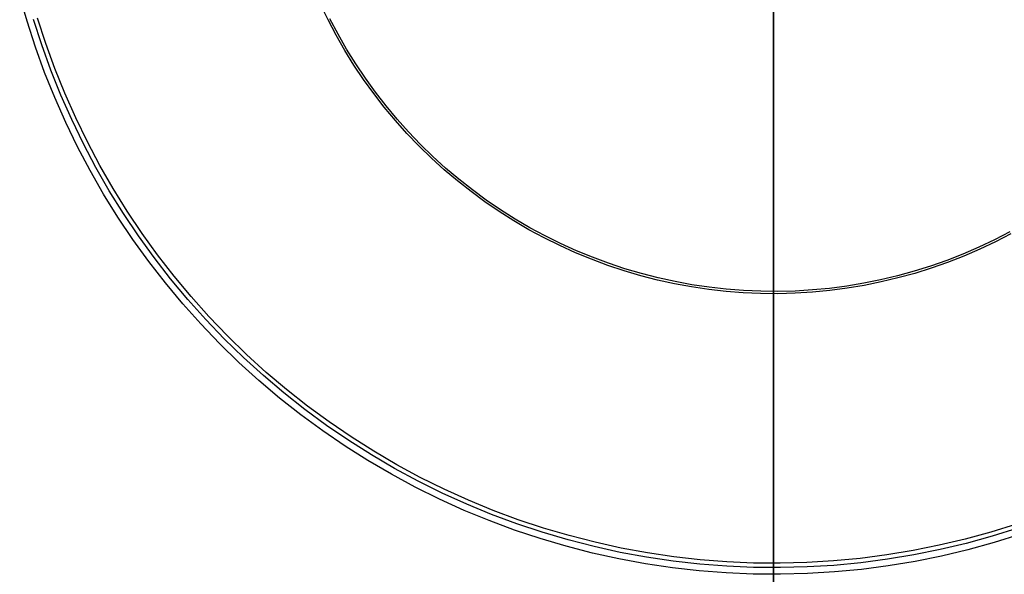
# Model space of a CAD drawing. Header units: millimetres. Extents: x -105 to 105, y -105 to 105.
# Tile 3 of 12: x -32 to 10, y -33 to -9. Entities that reach past the tile are written whole.
import ezdxf

# ---------------------------------------------------------------- set-up
doc = ezdxf.new("R2010")
doc.units = ezdxf.units.MM
doc.layers.add('Houglass pot - Extra Small - Ferm Living', color=7, linetype='Continuous', true_color=0x000000)

msp = doc.modelspace()

# ---------------------------------------------------------------- linework, layer by layer
at = {"layer": 'Houglass pot - Extra Small - Ferm Living', "color": 18, "true_color": 0x000000}
for p, q in [((0, -9.5, 68.886), (0, -8, 68.886)), ((0, -8, 108.886), (0, -9.5, 108.886)), ((-31.478, -9.567, 88.886), (-31.791, -8.469, 88.886)), ((-18.789, -9.512, 87.399), (-19.108, -8.854, 87.399)), ((-30.862, -10.563, 87.399), (-31.21, -9.486, 87.399)), ((-30.687, -10.503, 90.312), (-31.033, -9.432, 90.312)), ((-18.448, -10.158, 87.399), (-18.789, -9.512, 87.399)), ((-18.367, -10.114, 90.319), (-18.707, -9.47, 90.319)), ((0, -9.5, 90.325), (0, -32.435, 90.312)), ((0, -32.62, 87.399), (0, -9.5, 87.399)), ((0, -9.5, 87.399), (0, -9.5, 68.886)), ((0, -9.5, 108.886), (0, -9.5, 90.325)), ((-31.127, -10.654, 88.886), (-31.478, -9.567, 88.886)), ((-18.084, -10.793, 87.399), (-18.448, -10.158, 87.399)), ((-18.005, -10.745, 90.319), (-18.367, -10.114, 90.319)), ((-30.738, -11.728, 88.886), (-31.127, -10.654, 88.886)), ((-30.477, -11.628, 87.399), (-30.862, -10.563, 87.399)), ((-30.304, -11.562, 90.312), (-30.687, -10.503, 90.312)), ((-17.699, -11.414, 87.399), (-18.084, -10.793, 87.399)), ((-17.621, -11.364, 90.319), (-18.005, -10.745, 90.319)), ((-29.884, -12.607, 90.312), (-30.304, -11.562, 90.312)), ((-17.292, -12.021, 87.399), (-17.699, -11.414, 87.399)), ((-17.216, -11.968, 90.319), (-17.621, -11.364, 90.319)), ((-30.312, -12.788, 88.886), (-30.738, -11.728, 88.886)), ((-30.055, -12.679, 87.399), (-30.477, -11.628, 87.399)), ((-16.864, -12.614, 87.399), (-17.292, -12.021, 87.399)), ((-16.79, -12.559, 90.319), (-17.216, -11.968, 90.319)), ((-29.85, -13.832, 88.886), (-30.312, -12.788, 88.886)), ((-29.596, -13.714, 87.399), (-30.055, -12.679, 87.399)), ((-29.429, -13.637, 90.312), (-29.884, -12.607, 90.312)), ((-16.416, -13.192, 87.399), (-16.864, -12.614, 87.399)), ((-16.344, -13.134, 90.319), (-16.79, -12.559, 90.319)), ((-15.949, -13.754, 87.399), (-16.416, -13.192, 87.399)), ((-15.878, -13.693, 90.319), (-16.344, -13.134, 90.319)), ((-28.938, -14.65, 90.312), (-29.429, -13.637, 90.312)), ((-15.394, -14.236, 90.319), (-15.878, -13.693, 90.319)), ((-29.352, -14.86, 88.886), (-29.85, -13.832, 88.886)), ((-29.103, -14.733, 87.399), (-29.596, -13.714, 87.399)), ((-15.462, -14.299, 87.399), (-15.949, -13.754, 87.399)), ((-14.956, -14.827, 87.399), (-15.462, -14.299, 87.399)), ((-14.89, -14.762, 90.319), (-15.394, -14.236, 90.319)), ((-28.819, -15.869, 88.886), (-29.352, -14.86, 88.886)), ((-28.574, -15.734, 87.399), (-29.103, -14.733, 87.399)), ((-28.412, -15.645, 90.312), (-28.938, -14.65, 90.312)), ((-14.432, -15.337, 87.399), (-14.956, -14.827, 87.399)), ((-14.369, -15.27, 90.319), (-14.89, -14.762, 90.319)), ((-13.891, -15.829, 87.399), (-14.432, -15.337, 87.399)), ((-13.83, -15.759, 90.319), (-14.369, -15.27, 90.319)), ((-28.011, -16.717, 87.399), (-28.574, -15.734, 87.399)), ((-27.852, -16.622, 90.312), (-28.412, -15.645, 90.312)), ((-13.275, -16.23, 90.319), (-13.83, -15.759, 90.319)), ((-28.251, -16.86, 88.886), (-28.819, -15.869, 88.886)), ((-13.334, -16.301, 87.399), (-13.891, -15.829, 87.399)), ((-12.76, -16.754, 87.399), (-13.334, -16.301, 87.399)), ((-12.704, -16.681, 90.319), (-13.275, -16.23, 90.319)), ((-27.649, -17.83, 88.886), (-28.251, -16.86, 88.886)), ((-27.413, -17.679, 87.399), (-28.011, -16.717, 87.399)), ((-27.258, -17.578, 90.312), (-27.852, -16.622, 90.312)), ((-12.171, -17.187, 87.399), (-12.76, -16.754, 87.399)), ((-12.117, -17.111, 90.319), (-12.704, -16.681, 90.319)), ((-11.567, -17.599, 87.399), (-12.171, -17.187, 87.399)), ((-11.516, -17.522, 90.319), (-12.117, -17.111, 90.319)), ((-27.013, -18.779, 88.886), (-27.649, -17.83, 88.886)), ((-26.783, -18.62, 87.399), (-27.413, -17.679, 87.399)), ((-26.631, -18.514, 90.312), (-27.258, -17.578, 90.312)), ((-10.949, -17.99, 87.399), (-11.567, -17.599, 87.399)), ((-10.901, -17.911, 90.319), (-11.516, -17.522, 90.319)), ((-10.318, -18.359, 87.399), (-10.949, -17.99, 87.399)), ((-10.273, -18.278, 90.319), (-10.901, -17.911, 90.319)), ((-26.121, -19.538, 87.399), (-26.783, -18.62, 87.399)), ((-25.973, -19.427, 90.312), (-26.631, -18.514, 90.312)), ((-9.675, -18.706, 87.399), (-10.318, -18.359, 87.399)), ((-9.632, -18.624, 90.319), (-10.273, -18.278, 90.319)), ((-8.98, -18.947, 90.319), (-9.632, -18.624, 90.319)), ((9.954, -18.454, 90.319), (9.308, -18.788, 90.319)), ((9.998, -18.535, 87.399), (9.349, -18.871, 87.399)), ((-26.345, -19.705, 88.886), (-27.013, -18.779, 88.886)), ((-9.02, -19.03, 87.399), (-9.675, -18.706, 87.399)), ((-8.354, -19.332, 87.399), (-9.02, -19.03, 87.399)), ((-8.317, -19.247, 90.319), (-8.98, -18.947, 90.319)), ((9.308, -18.788, 90.319), (8.65, -19.1, 90.319)), ((9.349, -18.871, 87.399), (8.688, -19.184, 87.399)), ((-25.283, -20.317, 90.312), (-25.973, -19.427, 90.312)), ((-7.678, -19.61, 87.399), (-8.354, -19.332, 87.399)), ((-7.644, -19.524, 90.319), (-8.317, -19.247, 90.319)), ((7.982, -19.389, 90.319), (7.304, -19.654, 90.319)), ((8.017, -19.474, 87.399), (7.336, -19.741, 87.399)), ((8.65, -19.1, 90.319), (7.982, -19.389, 90.319)), ((8.688, -19.184, 87.399), (8.017, -19.474, 87.399)), ((-25.645, -20.608, 88.886), (-26.345, -19.705, 88.886)), ((-25.427, -20.433, 87.399), (-26.121, -19.538, 87.399)), ((-6.993, -19.865, 87.399), (-7.678, -19.61, 87.399)), ((-6.962, -19.778, 90.319), (-7.644, -19.524, 90.319)), ((-6.299, -20.096, 87.399), (-6.993, -19.865, 87.399)), ((-6.271, -20.007, 90.319), (-6.962, -19.778, 90.319)), ((6.618, -19.896, 90.319), (5.923, -20.113, 90.319)), ((7.304, -19.654, 90.319), (6.618, -19.896, 90.319)), ((7.336, -19.741, 87.399), (6.647, -19.983, 87.399)), ((-24.563, -21.182, 90.312), (-25.283, -20.317, 90.312)), ((-5.598, -20.302, 87.399), (-6.299, -20.096, 87.399)), ((-5.573, -20.213, 90.319), (-6.271, -20.007, 90.319)), ((-4.89, -20.484, 87.399), (-5.598, -20.302, 87.399)), ((-4.868, -20.394, 90.319), (-5.573, -20.213, 90.319)), ((5.221, -20.307, 90.319), (4.513, -20.476, 90.319)), ((5.923, -20.113, 90.319), (5.221, -20.307, 90.319)), ((5.949, -20.202, 87.399), (5.244, -20.396, 87.399)), ((6.647, -19.983, 87.399), (5.949, -20.202, 87.399)), ((-24.915, -21.486, 88.886), (-25.645, -20.608, 88.886)), ((-24.703, -21.303, 87.399), (-25.427, -20.433, 87.399)), ((-4.176, -20.642, 87.399), (-4.89, -20.484, 87.399)), ((-4.157, -20.551, 90.319), (-4.868, -20.394, 90.319)), ((-3.457, -20.774, 87.399), (-4.176, -20.642, 87.399)), ((-3.442, -20.683, 90.319), (-4.157, -20.551, 90.319)), ((-2.722, -20.79, 90.319), (-3.442, -20.683, 90.319)), ((3.082, -20.74, 90.319), (2.361, -20.834, 90.319)), ((3.8, -20.62, 90.319), (3.082, -20.74, 90.319)), ((3.817, -20.711, 87.399), (3.096, -20.831, 87.399)), ((4.513, -20.476, 90.319), (3.8, -20.62, 90.319)), ((4.533, -20.566, 87.399), (3.817, -20.711, 87.399)), ((5.244, -20.396, 87.399), (4.533, -20.566, 87.399)), ((-2.734, -20.882, 87.399), (-3.457, -20.774, 87.399)), ((-2.007, -20.964, 87.399), (-2.734, -20.882, 87.399)), ((-1.999, -20.872, 90.319), (-2.722, -20.79, 90.319)), ((-1.279, -21.021, 87.399), (-2.007, -20.964, 87.399)), ((-1.273, -20.929, 90.319), (-1.999, -20.872, 90.319)), ((-0.548, -21.053, 87.399), (-1.279, -21.021, 87.399)), ((-0.546, -20.96, 90.319), (-1.273, -20.929, 90.319)), ((0.183, -21.059, 87.399), (-0.548, -21.053, 87.399)), ((0.182, -20.966, 90.319), (-0.546, -20.96, 90.319)), ((0.91, -20.948, 90.319), (0.182, -20.966, 90.319)), ((0.914, -21.04, 87.399), (0.183, -21.059, 87.399)), ((1.636, -20.903, 90.319), (0.91, -20.948, 90.319)), ((1.643, -20.996, 87.399), (0.914, -21.04, 87.399)), ((2.361, -20.834, 90.319), (1.636, -20.903, 90.319)), ((2.371, -20.926, 87.399), (1.643, -20.996, 87.399)), ((3.096, -20.831, 87.399), (2.371, -20.926, 87.399)), ((-24.154, -22.337, 88.886), (-24.915, -21.486, 88.886)), ((-23.948, -22.147, 87.399), (-24.703, -21.303, 87.399)), ((-23.813, -22.022, 90.312), (-24.563, -21.182, 90.312)), ((-23.364, -23.162, 88.886), (-24.154, -22.337, 88.886)), ((-23.165, -22.965, 87.399), (-23.948, -22.147, 87.399)), ((-23.034, -22.835, 90.312), (-23.813, -22.022, 90.312)), ((-22.546, -23.959, 88.886), (-23.364, -23.162, 88.886)), ((-22.354, -23.755, 87.399), (-23.165, -22.965, 87.399)), ((-22.228, -23.621, 90.312), (-23.034, -22.835, 90.312)), ((-21.394, -24.378, 90.312), (-22.228, -23.621, 90.312)), ((-21.701, -24.727, 88.886), (-22.546, -23.959, 88.886)), ((-21.516, -24.517, 87.399), (-22.354, -23.755, 87.399)), ((-20.535, -25.106, 90.312), (-21.394, -24.378, 90.312)), ((-20.83, -25.465, 88.886), (-21.701, -24.727, 88.886)), ((-20.653, -25.249, 87.399), (-21.516, -24.517, 87.399)), ((-19.764, -25.95, 87.399), (-20.653, -25.249, 87.399)), ((-19.652, -25.803, 90.312), (-20.535, -25.106, 90.312)), ((-19.933, -26.173, 88.886), (-20.83, -25.465, 88.886)), ((-18.851, -26.621, 87.399), (-19.764, -25.95, 87.399)), ((-18.744, -26.47, 90.312), (-19.652, -25.803, 90.312)), ((-19.013, -26.849, 88.886), (-19.933, -26.173, 88.886)), ((-17.814, -27.104, 90.312), (-18.744, -26.47, 90.312)), ((-18.07, -27.493, 88.886), (-19.013, -26.849, 88.886)), ((-17.916, -27.259, 87.399), (-18.851, -26.621, 87.399)), ((-16.959, -27.864, 87.399), (-17.916, -27.259, 87.399)), ((-16.863, -27.706, 90.312), (-17.814, -27.104, 90.312)), ((-17.105, -28.103, 88.886), (-18.07, -27.493, 88.886)), ((-15.891, -28.275, 90.312), (-16.863, -27.706, 90.312)), ((-16.119, -28.68, 88.886), (-17.105, -28.103, 88.886)), ((-15.982, -28.436, 87.399), (-16.959, -27.864, 87.399)), ((-14.985, -28.974, 87.399), (-15.982, -28.436, 87.399)), ((-14.9, -28.809, 90.312), (-15.891, -28.275, 90.312)), ((-15.114, -29.222, 88.886), (-16.119, -28.68, 88.886)), ((-13.971, -29.476, 87.399), (-14.985, -28.974, 87.399)), ((-13.891, -29.309, 90.312), (-14.9, -28.809, 90.312)), ((-14.09, -29.729, 88.886), (-15.114, -29.222, 88.886)), ((-12.939, -29.943, 87.399), (-13.971, -29.476, 87.399)), ((-12.866, -29.774, 90.312), (-13.891, -29.309, 90.312)), ((-13.05, -30.2, 88.886), (-14.09, -29.729, 88.886)), ((-11.825, -30.202, 90.312), (-12.866, -29.774, 90.312)), ((-11.994, -30.635, 88.886), (-13.05, -30.2, 88.886)), ((-11.892, -30.375, 87.399), (-12.939, -29.943, 87.399)), ((-10.769, -30.594, 90.312), (-11.825, -30.202, 90.312)), ((-10.924, -31.033, 88.886), (-11.994, -30.635, 88.886)), ((-10.831, -30.769, 87.399), (-11.892, -30.375, 87.399)), ((-9.701, -30.95, 90.312), (-10.769, -30.594, 90.312)), ((-9.84, -31.393, 88.886), (-10.924, -31.033, 88.886)), ((-9.756, -31.126, 87.399), (-10.831, -30.769, 87.399)), ((-8.67, -31.446, 87.399), (-9.756, -31.126, 87.399)), ((-8.621, -31.268, 90.312), (-9.701, -30.95, 90.312)), ((9.162, -31.114, 90.312), (8.077, -31.413, 90.312)), ((10.237, -30.777, 90.312), (9.162, -31.114, 90.312)), ((10.295, -30.952, 87.399), (9.215, -31.291, 87.399)), ((-8.745, -31.716, 88.886), (-9.84, -31.393, 88.886)), ((-7.574, -31.728, 87.399), (-8.67, -31.446, 87.399)), ((-7.531, -31.548, 90.312), (-8.621, -31.268, 90.312)), ((-6.431, -31.791, 90.312), (-7.531, -31.548, 90.312)), ((8.077, -31.413, 90.312), (6.982, -31.674, 90.312)), ((9.215, -31.291, 87.399), (8.123, -31.592, 87.399)), ((10.383, -31.218, 88.886), (9.294, -31.559, 88.886)), ((-7.639, -32, 88.886), (-8.745, -31.716, 88.886)), ((-6.468, -31.972, 87.399), (-7.574, -31.728, 87.399)), ((-5.324, -31.995, 90.312), (-6.431, -31.791, 90.312)), ((5.878, -31.897, 90.312), (4.768, -32.082, 90.312)), ((6.982, -31.674, 90.312), (5.878, -31.897, 90.312)), ((7.022, -31.855, 87.399), (5.912, -32.079, 87.399)), ((8.123, -31.592, 87.399), (7.022, -31.855, 87.399)), ((8.193, -31.863, 88.886), (7.082, -32.128, 88.886)), ((9.294, -31.559, 88.886), (8.193, -31.863, 88.886)), ((-6.523, -32.246, 88.886), (-7.639, -32, 88.886)), ((-5.4, -32.453, 88.886), (-6.523, -32.246, 88.886)), ((-5.354, -32.177, 87.399), (-6.468, -31.972, 87.399)), ((-4.234, -32.344, 87.399), (-5.354, -32.177, 87.399)), ((-4.21, -32.16, 90.312), (-5.324, -31.995, 90.312)), ((-3.109, -32.471, 87.399), (-4.234, -32.344, 87.399)), ((-3.092, -32.287, 90.312), (-4.21, -32.16, 90.312)), ((-1.969, -32.375, 90.312), (-3.092, -32.287, 90.312)), ((-0.844, -32.424, 90.312), (-1.969, -32.375, 90.312)), ((2.531, -32.336, 90.312), (1.407, -32.404, 90.312)), ((3.651, -32.228, 90.312), (2.531, -32.336, 90.312)), ((4.768, -32.082, 90.312), (3.651, -32.228, 90.312)), ((4.795, -32.265, 87.399), (3.672, -32.412, 87.399)), ((5.912, -32.079, 87.399), (4.795, -32.265, 87.399)), ((5.963, -32.355, 88.886), (4.836, -32.542, 88.886)), ((7.082, -32.128, 88.886), (5.963, -32.355, 88.886)), ((-4.271, -32.621, 88.886), (-5.4, -32.453, 88.886)), ((-3.136, -32.75, 88.886), (-4.271, -32.621, 88.886)), ((-1.997, -32.839, 88.886), (-3.136, -32.75, 88.886)), ((-1.98, -32.559, 87.399), (-3.109, -32.471, 87.399)), ((-0.849, -32.608, 87.399), (-1.98, -32.559, 87.399)), ((0.283, -32.618, 87.399), (-0.849, -32.608, 87.399)), ((0.281, -32.433, 90.312), (-0.844, -32.424, 90.312)), ((0, -32.435, 90.312), (0, -35.83, 91.484)), ((0, -35.916, 86.255), (0, -32.62, 87.399)), ((1.407, -32.404, 90.312), (0.281, -32.433, 90.312)), ((1.415, -32.589, 87.399), (0.283, -32.618, 87.399)), ((2.545, -32.52, 87.399), (1.415, -32.589, 87.399)), ((3.672, -32.412, 87.399), (2.545, -32.52, 87.399)), ((3.704, -32.69, 88.886), (2.567, -32.799, 88.886)), ((4.836, -32.542, 88.886), (3.704, -32.69, 88.886)), ((-0.856, -32.888, 88.886), (-1.997, -32.839, 88.886)), ((0.286, -32.898, 88.886), (-0.856, -32.888, 88.886)), ((1.427, -32.868, 88.886), (0.286, -32.898, 88.886)), ((2.567, -32.799, 88.886), (1.427, -32.868, 88.886))]:
    msp.add_line(p, q, dxfattribs=at)

doc.saveas('drawing.dxf')
